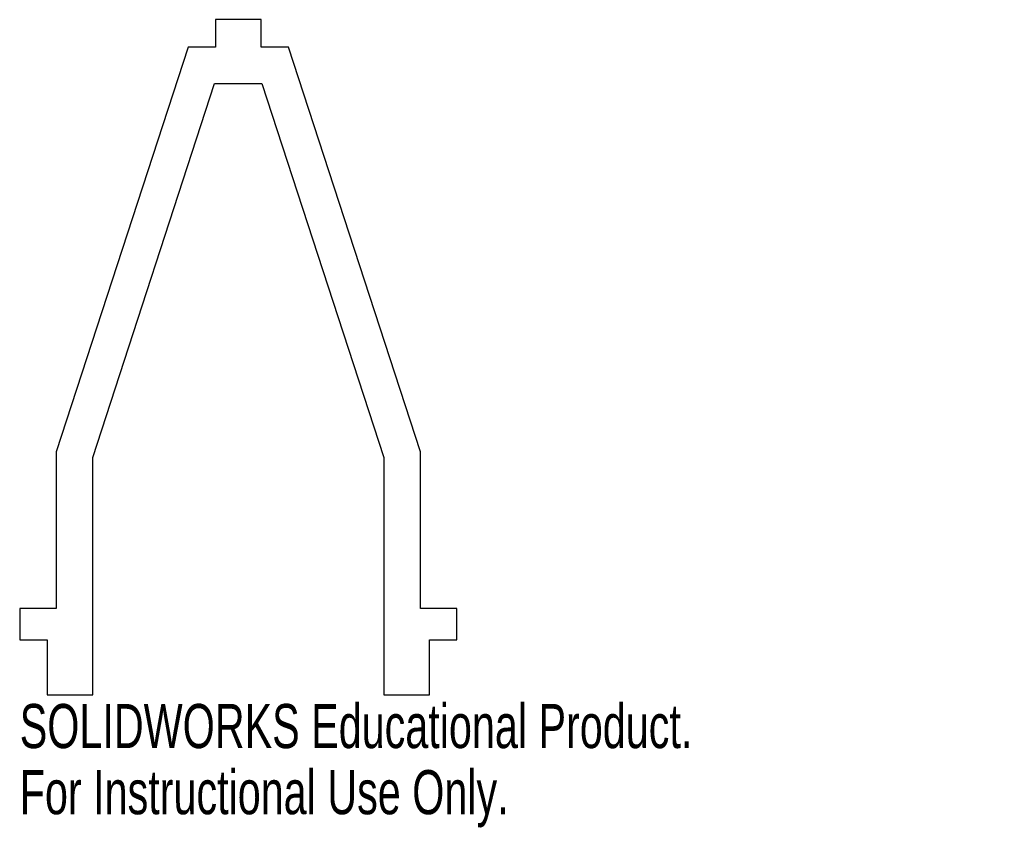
# Model space of a CAD drawing. Header units: millimetres. Extents: x -14 to 93, y -84 to 5.
import ezdxf

# ---------------------------------------------------------------- set-up
doc = ezdxf.new("R2010")
doc.units = ezdxf.units.MM
doc.styles.add('SLDTEXTSTYLE0', font='TXT', dxfattribs={"width": 0.7})

msp = doc.modelspace()

# ---------------------------------------------------------------- linework, layer by layer
at = {"color": 7, "linetype": 'Continuous', "lineweight": 25}
for p, q in [((12.07, 4.91), (7.07, 4.91)), ((7.07, 4.91), (7.07, 1.91)), ((12.07, 1.91), (12.07, 4.91)), ((4.07, 1.91), (-10.38, -42.46)), ((7.07, 1.91), (4.07, 1.91)), ((15.07, 1.91), (12.07, 1.91)), ((29.52, -42.46), (15.07, 1.91)), ((-6.38, -43.09), (6.97, -2.09)), ((6.97, -2.09), (12.16, -2.09)), ((12.16, -2.09), (25.52, -43.09)), ((-10.38, -42.46), (-10.38, -59.64)), ((-6.38, -69.09), (-6.38, -43.09)), ((25.52, -43.09), (25.52, -69.09)), ((29.52, -59.64), (29.52, -42.46)), ((-10.38, -59.64), (-14.38, -59.64)), ((-14.38, -59.64), (-14.38, -63.09)), ((33.52, -59.64), (29.52, -59.64)), ((33.52, -63.09), (33.52, -59.64)), ((-14.38, -63.09), (-11.38, -63.09)), ((-11.38, -63.09), (-11.38, -69.09)), ((30.52, -69.09), (30.52, -63.09)), ((30.52, -63.09), (33.52, -63.09)), ((-11.38, -69.09), (-6.38, -69.09)), ((25.52, -69.09), (30.52, -69.09))]:
    msp.add_line(p, q, dxfattribs=at)

# ---------------------------------------------------------------- texts
at = {"color": 7, "linetype": 'Continuous', "char_height": 4.8336, "attachment_point": 1, "style": 'SLDTEXTSTYLE0'}
for s, insert in [('SOLIDWORKS Educational Product.', (-14.38, -70.11)), ('For Instructional Use Only.', (-14.38, -77.36))]:
    msp.add_mtext(s, dxfattribs=dict(at, insert=insert))

doc.saveas('drawing.dxf')
